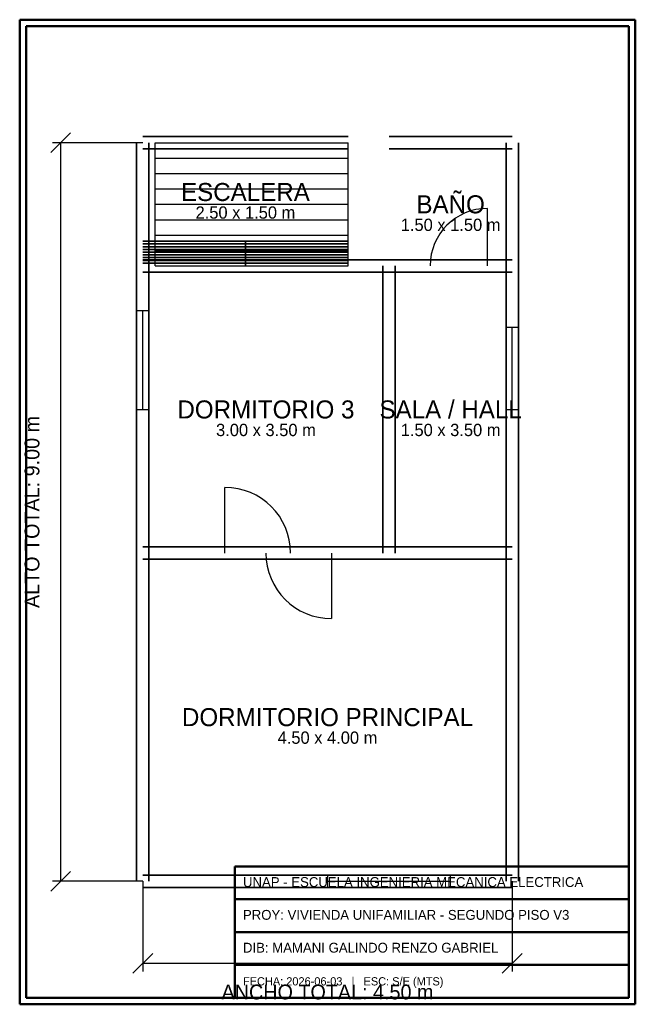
# Model space of a CAD drawing. Header units: metres. Extents: x -1.5 to 6, y -1.5 to 10.5.
import ezdxf
from ezdxf.enums import TextEntityAlignment as Align

# ---------------------------------------------------------------- set-up
doc = ezdxf.new("R2010")
doc.units = ezdxf.units.M
for name, color, linetype, true_color in [('COTAS', 8, 'Continuous', 0x666666), ('ESCALERAS', 7, 'Continuous', 0x000000), ('PUERTAS', 7, 'Continuous', 0x000000), ('TEXTOS', 7, 'Continuous', 0x000000), ('VENTANAS', 7, 'Continuous', 0x000000)]:
    doc.layers.add(name, color=color, linetype=linetype, true_color=true_color)
doc.layers.add('MARCO', color=7, linetype='Continuous', lineweight=50, true_color=0x000000)
doc.layers.add('MUROS', color=7, linetype='Continuous', lineweight=35, true_color=0x000000)

msp = doc.modelspace()

# ---------------------------------------------------------------- linework, layer by layer
at = {"layer": 'COTAS'}
for p, q in [((-1.12, 8.88), (-0.88, 9.12)), ((0, 9), (-1.1, 9)), ((-1, 0), (-1, 9)), ((-1.12, -0.12), (-0.88, 0.12)), ((0, 0), (-1.1, 0)), ((0, 0), (0, -1.1)), ((4.5, 0), (4.5, -1.1)), ((-0.12, -1.12), (0.12, -0.88)), ((4.38, -1.12), (4.62, -0.88)), ((0, -1), (4.5, -1))]:
    msp.add_line(p, q, dxfattribs=at)
at = {"layer": 'ESCALERAS'}
for p, q in [((0.15, 7.5), (0.15, 9)), ((0.15, 9), (2.5, 9)), ((2.5, 7.5), (2.5, 9)), ((0.15, 8.812), (2.5, 8.812)), ((0.15, 8.625), (2.5, 8.625)), ((0.15, 8.438), (2.5, 8.438)), ((0.15, 8.25), (2.5, 8.25)), ((0.15, 8.062), (2.5, 8.062)), ((0.15, 7.875), (2.5, 7.875)), ((0.15, 7.688), (2.5, 7.688)), ((0.15, 7.5), (2.5, 7.5))]:
    msp.add_line(p, q, dxfattribs=at)
at = {"layer": 'MARCO'}
for p, q in [((6, 10.5), (-1.5, 10.5)), ((-1.5, 10.5), (-1.5, -1.5)), ((6, -1.5), (6, 10.5)), ((5.92, 10.42), (-1.42, 10.42)), ((-1.42, 10.42), (-1.42, -1.42)), ((5.92, -1.42), (5.92, 10.42)), ((1.12, -1.42), (1.12, 0.18)), ((1.12, 0.18), (5.92, 0.18)), ((1.12, -0.22), (5.92, -0.22)), ((1.12, -0.62), (5.92, -0.62)), ((1.12, -1.02), (5.92, -1.02)), ((-1.42, -1.42), (5.92, -1.42)), ((-1.5, -1.5), (6, -1.5))]:
    msp.add_line(p, q, dxfattribs=at)
at = {"layer": 'MUROS'}
for p, q in [((-0.075, 7.5), (-0.075, 9)), ((0, 9.075), (2.5, 9.075)), ((0.075, 7.5), (0.075, 9)), ((3, 9.075), (4.5, 9.075)), ((4.425, 7.5), (4.425, 9)), ((4.575, 7.5), (4.575, 9)), ((0, 8.925), (2.5, 8.925)), ((3, 8.925), (4.5, 8.925)), ((0, 7.8), (2.5, 7.8)), ((1.25, 7.5), (1.25, 7.8)), ((0, 7.767), (1.25, 7.767)), ((0, 7.733), (1.25, 7.733)), ((0, 7.7), (1.25, 7.7)), ((1.25, 7.767), (2.5, 7.767)), ((1.25, 7.733), (2.5, 7.733)), ((1.25, 7.7), (2.5, 7.7)), ((0, 7.667), (1.25, 7.667)), ((0, 7.633), (1.25, 7.633)), ((0, 7.6), (1.25, 7.6)), ((0, 7.575), (2.5, 7.575)), ((0, 7.575), (3, 7.575)), ((0, 7.567), (1.25, 7.567)), ((1.25, 7.667), (2.5, 7.667)), ((1.25, 7.633), (2.5, 7.633)), ((1.25, 7.6), (2.5, 7.6)), ((1.25, 7.567), (2.5, 7.567)), ((3, 7.575), (4.5, 7.575)), ((-0.075, 4), (-0.075, 7.5)), ((0, 7.533), (1.25, 7.533)), ((0.075, 4), (0.075, 7.5)), ((1.25, 7.533), (2.5, 7.533)), ((2.925, 4), (2.925, 7.5)), ((3.075, 4), (3.075, 7.5)), ((4.425, 4), (4.425, 7.5)), ((4.575, 4), (4.575, 7.5)), ((0, 7.425), (2.5, 7.425)), ((0, 7.425), (3, 7.425)), ((3, 7.425), (4.5, 7.425)), ((-0.075, 0), (-0.075, 4)), ((0, 4.075), (3, 4.075)), ((0, 4.075), (4.5, 4.075)), ((0.075, 0), (0.075, 4)), ((3, 4.075), (4.5, 4.075)), ((4.425, 0), (4.425, 4)), ((4.575, 0), (4.575, 4)), ((0, 3.925), (3, 3.925)), ((0, 3.925), (4.5, 3.925)), ((3, 3.925), (4.5, 3.925)), ((0, 0.075), (4.5, 0.075)), ((0, -0.075), (4.5, -0.075))]:
    msp.add_line(p, q, dxfattribs=at)
at = {"layer": 'PUERTAS'}
for p, q in [((4.2, 7.5), (4.2, 8.2)), ((1, 4), (1, 4.8)), ((2.3, 4), (2.3, 3.2))]:
    msp.add_line(p, q, dxfattribs=at)
for centre, radius, start, end in [((4.2, 7.5), 0.7, 90, 180), ((1, 4), 0.8, 0, 90), ((2.3, 4), 0.8, 180, 270)]:
    msp.add_arc(centre, radius, start, end, dxfattribs=at)
at = {"layer": 'VENTANAS'}
for p, q in [((0.075, 6.95), (-0.075, 6.95)), ((-0.075, 6.95), (-0.075, 5.75)), ((0, 5.75), (0, 6.95)), ((0.075, 5.75), (0.075, 6.95)), ((4.575, 6.75), (4.425, 6.75)), ((4.425, 6.75), (4.425, 5.75)), ((4.5, 5.75), (4.5, 6.75)), ((4.575, 5.75), (4.575, 6.75)), ((-0.075, 5.75), (0.075, 5.75)), ((4.425, 5.75), (4.575, 5.75)), ((3.75, 0.075), (2.25, 0.075)), ((2.25, 0.075), (2.25, -0.075)), ((2.25, 0), (3.75, 0)), ((3.75, -0.075), (3.75, 0.075)), ((2.25, -0.075), (3.75, -0.075))]:
    msp.add_line(p, q, dxfattribs=at)

# ---------------------------------------------------------------- texts
at = {"layer": 'COTAS'}
msp.add_text('ALTO TOTAL: 9.00 m', height=0.18, rotation=90, dxfattribs=at).set_placement((-1.35, 4.5), align=Align.MIDDLE_CENTER)
msp.add_text('ANCHO TOTAL: 4.50 m', height=0.18, dxfattribs=at).set_placement((2.25, -1.35), align=Align.MIDDLE_CENTER)
at = {"layer": 'TEXTOS'}
for s, height, p in [('ESCALERA', 0.22, (1.25, 8.4)), ('BAÑO', 0.22, (3.75, 8.25)), ('2.50 x 1.50 m', 0.15, (1.25, 8.15)), ('1.50 x 1.50 m', 0.15, (3.75, 8)), ('DORMITORIO 3', 0.22, (1.5, 5.75)), ('SALA / HALL', 0.22, (3.75, 5.75)), ('3.00 x 3.50 m', 0.15, (1.5, 5.5)), ('1.50 x 3.50 m', 0.15, (3.75, 5.5)), ('DORMITORIO PRINCIPAL', 0.22, (2.25, 2)), ('4.50 x 4.00 m', 0.15, (2.25, 1.75))]:
    msp.add_text(s, height=height, dxfattribs=at).set_placement(p, align=Align.MIDDLE_CENTER)
for s, height, p in [('UNAP - ESCUELA INGENIERIA MECANICA ELECTRICA', 0.12, (1.22, -0.07)), ('PROY: VIVIENDA UNIFAMILIAR - SEGUNDO PISO V3', 0.12, (1.22, -0.47)), ('DIB: MAMANI GALINDO RENZO GABRIEL', 0.12, (1.22, -0.87)), ('FECHA: 2026-06-03   |   ESC: S/E (MTS)', 0.1, (1.22, -1.27))]:
    msp.add_text(s, height=height, dxfattribs=at).set_placement(p)

doc.saveas('drawing.dxf')
